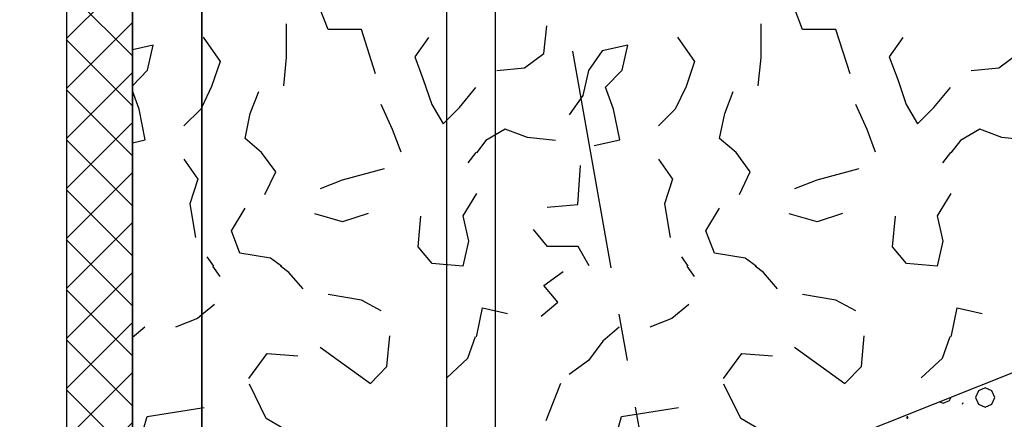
# Model space of a CAD drawing. Extents: x 1006 to 5197, y -24 to 263.
# Tile 33 of 124: x 1035.58 to 1037.67, y 16.111 to 16.959. Entities that reach past the tile are written whole.
import ezdxf

# ---------------------------------------------------------------- set-up
doc = ezdxf.new("R2010")
doc.units = 0
doc.header["$MEASUREMENT"] = 0
doc.linetypes.add('B0805', pattern=[1.366667, 0.566667, -0.1, 0.033333, -0.1, 0.466667, -0.1])
doc.linetypes.add('Wipeout_Contour', pattern=[1000, 0, -1000])
for name, color, linetype in [('27 Daken', 7, 'Continuous'), ('A Patches', 7, 'Continuous'), ('A Stramien', 7, 'Continuous')]:
    doc.layers.add(name, color=color, linetype=linetype)
doc.styles.get("Standard").update_dxf_attribs({"font": 'txt', "bigfont": 'BIGFONT.SHX'})
doc.dimstyles.new('GENERATED_STYLE__1', dxfattribs={"dimtxt": 0.25, "dimasz": 0.19, "dimexe": 0.18, "dimexo": 0, "dimgap": 0.09, "dimtad": 1, "dimdec": 0, "dimlfac": 1000, "dimzin": 0, "dimdsep": 46, "dimtxsty": 'Standard', "dimblk": 'ARROWHEAD_7', "dimblk1": 'ARROWHEAD_7', "dimblk2": 'ARROWHEAD_7', "dimcen": 0.09, "dimclrd": 7, "dimclre": 7, "dimclrt": 7, "dimadec": 1, "dimazin": 0, "dimtfac": 1, "dimtdec": 4, "dimtmove": 0, "dimatfit": 3, "dimfxl": 0, "dimtolj": 1, "dimtzin": 0, "dimarcsym": 0})
doc.dimstyles.new('GENERATED_STYLE__2', dxfattribs={"dimtxt": 0.25, "dimasz": 0.19, "dimexe": 0.18, "dimexo": 0, "dimgap": 0.09, "dimtad": 1, "dimtih": 1, "dimtoh": 1, "dimdec": 0, "dimlfac": 1000, "dimzin": 0, "dimdsep": 46, "dimtxsty": 'Standard', "dimblk": 'ARROWHEAD_7', "dimblk1": 'ARROWHEAD_7', "dimblk2": 'ARROWHEAD_7', "dimcen": 0.09, "dimclrd": 7, "dimclre": 7, "dimclrt": 7, "dimadec": 1, "dimazin": 0, "dimtfac": 1, "dimtdec": 4, "dimtmove": 0, "dimatfit": 3, "dimfxl": 0, "dimtolj": 1, "dimtzin": 0, "dimarcsym": 0})

# ---------------------------------------------------------------- blocks, each defined once
blk = doc.blocks.new('*D345', base_point=(988.2137, 0))
at = {"layer": 'A Stramien', "linetype": 'Continuous'}
for p, q in [((1027.0884, 19.7929), (1026.95, 20.1415)), ((1020.3743, 17.3276), (1027.0657, 19.9857)), ((1013.8894, 14.7515), (1020.3743, 17.3276))]:
    blk.add_line(p, q, dxfattribs=at)
blk.add_circle((1027.0192, 19.9672), 0.05, dxfattribs=at)
at = {"layer": 'A Stramien', "insert": (1023.179, 18.7645), "char_height": 0.25, "attachment_point": 1, "rotation": 21.665}
blk.add_mtext('{7.200}', dxfattribs=at)
blk = doc.blocks.new('ARROWHEAD_7')
at = {"color": 0, "linetype": 'Continuous', "lineweight": 0}
for p, q in [((0, -0.25), (0, 0.25)), ((0, 0), (-1, 0)), ((-0.25, 0), (0.25, 0))]:
    blk.add_line(p, q, dxfattribs=at)
blk.add_circle((0, 0), 0.25, dxfattribs=at)
blk = doc.blocks.new('*D346', base_point=(988.2137, 0))
at = {"layer": 'A Stramien', "linetype": 'Continuous'}
for p, q in [((1033.7798, 22.451), (1033.6414, 22.7995)), ((1027.0657, 19.9857), (1033.7571, 22.6437)), ((1020.3743, 17.3276), (1027.0657, 19.9857))]:
    blk.add_line(p, q, dxfattribs=at)
blk.add_circle((1033.7106, 22.6253), 0.05, dxfattribs=at)
at = {"layer": 'A Stramien', "insert": (1029.8704, 21.4226), "char_height": 0.25, "attachment_point": 1, "rotation": 21.665}
blk.add_mtext('{7.200}', dxfattribs=at)
blk = doc.blocks.new('*D347', base_point=(988.2137, 0))
at = {"layer": 'A Stramien', "linetype": 'Continuous'}
for p, q in [((1040.4712, 25.1091), (1040.3328, 25.4576)), ((1033.7571, 22.6437), (1040.4484, 25.3018)), ((1027.0657, 19.9857), (1033.7571, 22.6437))]:
    blk.add_line(p, q, dxfattribs=at)
blk.add_circle((1040.402, 25.2834), 0.05, dxfattribs=at)
at = {"layer": 'A Stramien', "insert": (1036.5618, 24.0807), "char_height": 0.25, "attachment_point": 1, "rotation": 21.665}
blk.add_mtext('{7.200}', dxfattribs=at)
blk = doc.blocks.new('*D348', base_point=(988.2137, 0))
at = {"layer": 'A Stramien', "linetype": 'Continuous'}
for p, q in [((1047.1626, 27.7672), (1047.0241, 28.1157)), ((1040.4484, 25.3018), (1047.1398, 27.9599)), ((1033.7571, 22.6437), (1040.4484, 25.3018))]:
    blk.add_line(p, q, dxfattribs=at)
blk.add_circle((1047.0934, 27.9415), 0.05, dxfattribs=at)
at = {"layer": 'A Stramien', "insert": (1044.457, 27.217), "char_height": 0.25, "attachment_point": 1, "rotation": 21.665}
blk.add_mtext('{7.200}', dxfattribs=at)
blk = doc.blocks.new('*D349', base_point=(988.2137, 0))
at = {"layer": 'A Stramien', "linetype": 'Continuous'}
for p, q in [((1053.854, 30.4253), (1053.7155, 30.7738)), ((1047.1398, 27.9599), (1053.8312, 30.618)), ((1040.4484, 25.3018), (1047.1398, 27.9599))]:
    blk.add_line(p, q, dxfattribs=at)
at = {"layer": 'A Stramien', "insert": (1049.9445, 29.3969), "char_height": 0.25, "attachment_point": 1, "rotation": 21.665}
blk.add_mtext('{7.200}', dxfattribs=at)
blk = doc.blocks.new('*D350', base_point=(988.2137, 0))
at = {"layer": 'A Stramien', "linetype": 'Continuous'}
for p, q in [((1053.8312, 30.618), (1057.1769, 31.9471)), ((1047.1398, 27.9599), (1053.8312, 30.618))]:
    blk.add_line(p, q, dxfattribs=at)
blk.add_circle((1053.7847, 30.5996), 0.05, dxfattribs=at)
at = {"layer": 'A Stramien', "insert": (1054.9631, 31.3904), "char_height": 0.25, "attachment_point": 1, "rotation": 21.665}
blk.add_mtext('{3.600}', dxfattribs=at)
blk = doc.blocks.new('*D351', base_point=(988.2137, 0))
at = {"layer": 'A Stramien', "linetype": 'Continuous'}
for p, q in [((1063.891, 34.4124), (1063.7526, 34.7609)), ((1063.7753, 34.5682), (1063.9147, 34.6236)), ((1057.1769, 31.9471), (1063.7753, 34.5682)), ((1057.1996, 31.7543), (1057.0612, 32.1029)), ((1053.8312, 30.618), (1057.1769, 31.9471))]:
    blk.add_line(p, q, dxfattribs=at)
for centre in [(1063.8218, 34.5867), (1057.1304, 31.9286)]:
    blk.add_circle(centre, 0.05, dxfattribs=at)
at = {"layer": 'A Stramien', "insert": (1059.9816, 33.384), "char_height": 0.25, "attachment_point": 1, "rotation": 21.665}
blk.add_mtext('{7.200}', dxfattribs=at)
blk = doc.blocks.new('*D355', base_point=(988.2137, 0))
at = {"layer": 'A Stramien', "linetype": 'Continuous'}
for p, q in [((1032.4831, 33.5873), (1032.4831, 33.9623)), ((1044.0071, 33.5873), (1044.0071, 33.9623)), ((1030.7271, 33.7748), (1032.5331, 33.7748)), ((1032.5331, 33.7748), (1044.0571, 33.7748))]:
    blk.add_line(p, q, dxfattribs=at)
for centre in [(1032.4831, 33.7748), (1044.0071, 33.7748)]:
    blk.add_circle(centre, 0.05, dxfattribs=at)
at = {"layer": 'A Stramien', "insert": (1037.7404, 34.0748), "char_height": 0.25, "attachment_point": 1}
blk.add_mtext('{11.524}', dxfattribs=at)
blk = doc.blocks.new('*D356', base_point=(988.2137, 0))
at = {"layer": 'A Stramien', "linetype": 'Continuous'}
for p, q in [((1044.0071, 33.5873), (1044.0071, 33.9623)), ((1049.8006, 33.5873), (1049.8006, 33.9623)), ((1032.5331, 33.7748), (1044.0571, 33.7748)), ((1044.0571, 33.7748), (1049.8506, 33.7748))]:
    blk.add_line(p, q, dxfattribs=at)
for centre in [(1044.0071, 33.7748), (1049.8006, 33.7748)]:
    blk.add_circle(centre, 0.05, dxfattribs=at)
at = {"layer": 'A Stramien', "insert": (1046.4909, 34.0748), "char_height": 0.25, "attachment_point": 1}
blk.add_mtext('{5.794}', dxfattribs=at)
blk = doc.blocks.new('*D357', base_point=(988.2137, 0))
at = {"layer": 'A Stramien', "linetype": 'Continuous'}
for p, q in [((1049.8006, 33.5873), (1049.8006, 33.9623)), ((1055.5648, 33.5873), (1055.5648, 33.9623)), ((1044.0571, 33.7748), (1049.8506, 33.7748)), ((1049.8506, 33.7748), (1055.6148, 33.7748))]:
    blk.add_line(p, q, dxfattribs=at)
for centre in [(1049.8006, 33.7748), (1055.5648, 33.7748)]:
    blk.add_circle(centre, 0.05, dxfattribs=at)
at = {"layer": 'A Stramien', "insert": (1052.2697, 34.0748), "char_height": 0.25, "attachment_point": 1}
blk.add_mtext('{5.764}', dxfattribs=at)
blk = doc.blocks.new('*D364', base_point=(988.2137, 0))
at = {"layer": 'A Stramien', "linetype": 'Continuous'}
for p, q in [((1043.4001, -2.1848), (1043.4001, -1.8098)), ((1046.4001, -2.1848), (1046.4001, -1.8098)), ((1032.5331, -1.9973), (1043.4501, -1.9973)), ((1043.4501, -1.9973), (1046.4501, -1.9973))]:
    blk.add_line(p, q, dxfattribs=at)
for centre in [(1043.4001, -1.9973), (1046.4001, -1.9973)]:
    blk.add_circle(centre, 0.05, dxfattribs=at)
at = {"layer": 'A Stramien', "insert": (1044.4871, -1.6973), "char_height": 0.25, "attachment_point": 1}
blk.add_mtext('{3.000}', dxfattribs=at)
blk = doc.blocks.new('*D365', base_point=(988.2137, 0))
at = {"layer": 'A Stramien', "linetype": 'Continuous'}
for p, q in [((1046.4001, -2.1848), (1046.4001, -1.8098)), ((1053.6001, -2.1848), (1053.6001, -1.8098)), ((1043.4501, -1.9973), (1046.4501, -1.9973)), ((1046.4501, -1.9973), (1053.6501, -1.9973))]:
    blk.add_line(p, q, dxfattribs=at)
for centre in [(1046.4001, -1.9973), (1053.6001, -1.9973)]:
    blk.add_circle(centre, 0.05, dxfattribs=at)
at = {"layer": 'A Stramien', "insert": (1049.5871, -1.6973), "char_height": 0.25, "attachment_point": 1}
blk.add_mtext('{7.200}', dxfattribs=at)
blk = doc.blocks.new('ROOF_46_2', base_point=(1041.8905, 22.2177))
at = {"layer": '27 Daken', "linetype": 'Continuous', "flags": 128}
blk.add_lwpolyline([(1036.5903, 20.7314), (1031.7977, 19.3874), (1031.7977, 13.0972), (1036.5903, 15.001)], close=True, dxfattribs=at)
blk = doc.blocks.new('*X466', base_point=(988.2137, 0))
at = {"layer": '27 Daken', "linetype": 'Continuous'}
for p, q in [((1036.2347, 16.938), (1036.2167, 16.985)), ((1037.2417, 16.938), (1037.2237, 16.985)), ((1036.1467, 16.879), (1036.1467, 16.95)), ((1037.1537, 16.879), (1037.1537, 16.95)), ((1036.3057, 16.938), (1036.2347, 16.938)), ((1036.3357, 16.844), (1036.3057, 16.938)), ((1036.6927, 16.887), (1036.6987, 16.946)), ((1037.3127, 16.938), (1037.2417, 16.938)), ((1037.3427, 16.844), (1037.3127, 16.938)), ((1035.9697, 16.922), (1036.0057, 16.87)), ((1036.4477, 16.921), (1036.4187, 16.88)), ((1036.9767, 16.922), (1037.0127, 16.87)), ((1037.4547, 16.921), (1037.4257, 16.88)), ((1036.6517, 16.857), (1036.6927, 16.887)), ((1036.8167, 16.893), (1036.7877, 16.851)), ((1036.8707, 16.905), (1036.8167, 16.893)), ((1036.8587, 16.852), (1036.8707, 16.905)), ((1037.6587, 16.857), (1037.6997, 16.887)), ((1036.0057, 16.87), (1035.9877, 16.817)), ((1036.1407, 16.819), (1036.1467, 16.879)), ((1036.4187, 16.88), (1036.4367, 16.832)), ((1037.0127, 16.87), (1036.9947, 16.817)), ((1037.1477, 16.819), (1037.1537, 16.879)), ((1037.4257, 16.88), (1037.4437, 16.832)), ((1036.5927, 16.851), (1036.6517, 16.857)), ((1036.7877, 16.851), (1036.7757, 16.798)), ((1036.8237, 16.816), (1036.8587, 16.852)), ((1037.5997, 16.851), (1037.6587, 16.857)), ((1036.4367, 16.832), (1036.4547, 16.779)), ((1037.4437, 16.832), (1037.4617, 16.779)), ((1035.9877, 16.817), (1035.9653, 16.7701)), ((1036.0697, 16.76), (1036.0877, 16.807)), ((1036.5137, 16.773), (1036.5487, 16.815)), ((1036.8407, 16.769), (1036.8237, 16.816)), ((1036.9947, 16.817), (1036.9717, 16.769)), ((1037.0767, 16.76), (1037.0947, 16.807)), ((1037.5207, 16.773), (1037.5557, 16.815)), ((1036.7757, 16.798), (1036.7467, 16.757)), ((1036.0587, 16.707), (1036.0697, 16.76)), ((1036.3717, 16.726), (1036.3477, 16.779)), ((1036.4547, 16.779), (1036.4787, 16.738)), ((1036.4787, 16.738), (1036.5137, 16.773)), ((1036.8537, 16.704), (1036.8407, 16.769)), ((1036.9717, 16.769), (1036.9357, 16.734)), ((1037.0657, 16.707), (1037.0767, 16.76)), ((1037.3787, 16.726), (1037.3547, 16.779)), ((1037.4617, 16.779), (1037.4857, 16.738)), ((1037.4857, 16.738), (1037.5207, 16.773)), ((1036.3897, 16.678), (1036.3717, 16.726)), ((1036.6107, 16.727), (1036.5697, 16.703)), ((1036.6577, 16.709), (1036.6107, 16.727)), ((1037.3967, 16.678), (1037.3787, 16.726)), ((1037.6177, 16.727), (1037.5767, 16.703)), ((1037.6647, 16.709), (1037.6177, 16.727)), ((1036.0937, 16.677), (1036.0587, 16.707)), ((1036.5697, 16.703), (1036.5497, 16.6763)), ((1036.7177, 16.703), (1036.6577, 16.709)), ((1036.7997, 16.692), (1036.8537, 16.704)), ((1037.1007, 16.677), (1037.0657, 16.707)), ((1037.5767, 16.703), (1037.5567, 16.6763)), ((1037.7247, 16.703), (1037.6647, 16.709)), ((1036.1237, 16.636), (1036.0937, 16.677)), ((1036.5486, 16.6774), (1036.5317, 16.655)), ((1037.1307, 16.636), (1037.1007, 16.677)), ((1037.5556, 16.6774), (1037.5387, 16.655)), ((1036.9357, 16.663), (1036.9657, 16.621)), ((1036.1007, 16.588), (1036.1237, 16.636)), ((1036.2657, 16.619), (1036.3547, 16.643)), ((1036.7647, 16.567), (1036.7707, 16.65)), ((1037.1077, 16.588), (1037.1307, 16.636)), ((1037.2727, 16.619), (1037.3617, 16.643)), ((1036.2187, 16.601), (1036.2657, 16.619)), ((1036.9657, 16.621), (1036.9487, 16.568)), ((1037.2257, 16.601), (1037.2727, 16.619)), ((1036.5497, 16.59), (1036.5207, 16.543)), ((1037.5567, 16.59), (1037.5277, 16.543)), ((1036.0297, 16.511), (1036.0587, 16.559)), ((1036.6997, 16.561), (1036.7647, 16.567)), ((1036.9487, 16.568), (1036.9607, 16.497)), ((1037.0367, 16.511), (1037.0657, 16.559)), ((1036.2657, 16.53), (1036.2067, 16.547)), ((1036.3197, 16.548), (1036.2657, 16.53)), ((1036.4257, 16.477), (1036.4317, 16.542)), ((1036.5207, 16.543), (1036.5327, 16.489)), ((1037.2727, 16.53), (1037.2137, 16.547)), ((1037.3267, 16.548), (1037.2727, 16.53)), ((1037.4327, 16.477), (1037.4387, 16.542)), ((1037.5277, 16.543), (1037.5397, 16.489)), ((1036.0477, 16.464), (1036.0297, 16.511)), ((1036.7007, 16.478), (1036.6707, 16.514)), ((1037.0547, 16.464), (1037.0367, 16.511)), ((1036.5327, 16.489), (1036.5207, 16.436)), ((1037.5397, 16.489), (1037.5277, 16.436)), ((1036.4557, 16.442), (1036.4257, 16.477)), ((1036.7657, 16.478), (1036.7007, 16.478)), ((1036.7887, 16.437), (1036.7657, 16.478)), ((1037.4627, 16.442), (1037.4327, 16.477)), ((1035.9777, 16.456), (1035.9915, 16.436)), ((1036.1127, 16.453), (1036.0477, 16.464)), ((1036.136, 16.436), (1036.1127, 16.453)), ((1036.9847, 16.456), (1036.9985, 16.436)), ((1037.1197, 16.453), (1037.0547, 16.464)), ((1037.143, 16.436), (1037.1197, 16.453)), ((1035.9895, 16.436), (1036.0047, 16.414)), ((1036.1517, 16.423), (1036.134, 16.436)), ((1036.5207, 16.436), (1036.4557, 16.442)), ((1036.9965, 16.436), (1037.0117, 16.414)), ((1037.1587, 16.423), (1037.141, 16.436)), ((1037.5277, 16.436), (1037.4627, 16.442)), ((1036.1817, 16.388), (1036.1517, 16.423)), ((1036.6927, 16.395), (1036.7337, 16.425)), ((1037.1887, 16.388), (1037.1587, 16.423)), ((1036.7227, 16.36), (1036.6927, 16.395)), ((1036.3057, 16.364), (1036.2347, 16.376)), ((1036.3477, 16.341), (1036.3057, 16.364)), ((1037.3127, 16.364), (1037.2417, 16.376)), ((1037.3547, 16.341), (1037.3127, 16.364)), ((1035.9937, 16.355), (1035.9653, 16.3313)), ((1036.5507, 16.289), (1036.5627, 16.348)), ((1036.5627, 16.348), (1036.6157, 16.336)), ((1036.6867, 16.33), (1036.7227, 16.36)), ((1037.0007, 16.355), (1036.9647, 16.325)), ((1037.5577, 16.289), (1037.5697, 16.348)), ((1037.5697, 16.348), (1037.6227, 16.336)), ((1036.9647, 16.325), (1036.9177, 16.307)), ((1036.8527, 16.307), (1036.8177, 16.277)), ((1036.3597, 16.223), (1036.3657, 16.288)), ((1036.5317, 16.241), (1036.548, 16.2869)), ((1036.5497, 16.2862), (1036.5507, 16.289)), ((1037.3667, 16.223), (1037.3727, 16.288)), ((1037.5387, 16.241), (1037.555, 16.2869)), ((1037.5567, 16.2862), (1037.5577, 16.289)), ((1036.2177, 16.264), (1036.3247, 16.187)), ((1036.8177, 16.277), (1036.7877, 16.236)), ((1037.2247, 16.264), (1037.3317, 16.187)), ((1036.0667, 16.198), (1036.1057, 16.251)), ((1036.1057, 16.251), (1036.1707, 16.246)), ((1036.4867, 16.199), (1036.5317, 16.241)), ((1037.0737, 16.198), (1037.1127, 16.251)), ((1037.1127, 16.251), (1037.1777, 16.246)), ((1037.4937, 16.199), (1037.5387, 16.241)), ((1036.3247, 16.187), (1036.3597, 16.223)), ((1036.7877, 16.236), (1036.7467, 16.206)), ((1037.3317, 16.187), (1037.3667, 16.223)), ((1036.1037, 16.113), (1036.0677, 16.186)), ((1036.6977, 16.109), (1036.7287, 16.188)), ((1037.1107, 16.113), (1037.0747, 16.186)), ((1035.9653, 16.135), (1035.9717, 16.136)), ((1036.8577, 16.117), (1036.9787, 16.136)), ((1036.1447, 16.089), (1036.1037, 16.113)), ((1036.8327, 16.03), (1036.8577, 16.117)), ((1037.1517, 16.089), (1037.1107, 16.113))]:
    blk.add_line(p, q, dxfattribs=at)
blk = doc.blocks.new('HATCH_428_2', base_point=(990.0137, 0))
at = {"layer": '27 Daken', "linetype": 'Continuous'}
blk.add_line((1035.9653, 20.2757), (1035.9653, 15.3555), dxfattribs=at)
blk.add_blockref('*X466', (988.2137, 0), dxfattribs=at)
blk = doc.blocks.new('*X486', base_point=(988.2137, 0))
at = {"layer": '27 Daken', "linetype": 'Continuous'}
for p, q in [((1037.6293, 16.1778), (1037.6149, 16.1718)), ((1037.6436, 16.1718), (1037.6293, 16.1778)), ((1037.554, 16.151), (1037.5569, 16.1579)), ((1037.6149, 16.1718), (1037.609, 16.1575)), ((1037.609, 16.1575), (1037.6149, 16.1431)), ((1037.6496, 16.1575), (1037.6436, 16.1718)), ((1037.6436, 16.1431), (1037.6496, 16.1575)), ((1037.5331, 16.1485), (1037.5405, 16.1454)), ((1037.5405, 16.1454), (1037.554, 16.151)), ((1037.5813, 16.1432), (1037.5829, 16.1467)), ((1037.6149, 16.1431), (1037.6293, 16.1372)), ((1037.6293, 16.1372), (1037.6436, 16.1431)), ((1037.4655, 16.1165), (1037.463, 16.1165)), ((1037.463, 16.1165), (1037.463, 16.1135)), ((1037.463, 16.1135), (1037.4655, 16.1135)), ((1037.4655, 16.1135), (1037.4655, 16.1165))]:
    blk.add_line(p, q, dxfattribs=at)
blk = doc.blocks.new('HATCH_844_2', base_point=(990.0137, 0))
at = {"layer": '27 Daken', "linetype": 'Continuous'}
blk.add_line((1042.3472, 18.0608), (1035.7998, 15.4599), dxfattribs=at)
blk.add_blockref('*X486', (988.2137, 0), dxfattribs=at)
blk = doc.blocks.new('*X579', base_point=(988.2137, 0))
at = {"layer": 'A Patches', "linetype": 'Continuous'}
for p, q in [((1036.2347, 16.938), (1036.2167, 16.985)), ((1036.1467, 16.879), (1036.1467, 16.95)), ((1036.3057, 16.938), (1036.2347, 16.938)), ((1036.3357, 16.844), (1036.3057, 16.938)), ((1035.9697, 16.922), (1036.0057, 16.87)), ((1036.4477, 16.921), (1036.4187, 16.88)), ((1036.0057, 16.87), (1035.9877, 16.817)), ((1036.1407, 16.819), (1036.1467, 16.879)), ((1036.4187, 16.88), (1036.4367, 16.832)), ((1036.4367, 16.832), (1036.4547, 16.779)), ((1035.9877, 16.817), (1035.967, 16.7737)), ((1036.0697, 16.76), (1036.0877, 16.807)), ((1036.0587, 16.707), (1036.0697, 16.76)), ((1036.3717, 16.726), (1036.3477, 16.779)), ((1036.4547, 16.779), (1036.4787, 16.738)), ((1036.4787, 16.738), (1036.4865, 16.7458)), ((1036.3897, 16.678), (1036.3717, 16.726)), ((1036.0937, 16.677), (1036.0587, 16.707)), ((1036.1237, 16.636), (1036.0937, 16.677)), ((1036.1007, 16.588), (1036.1237, 16.636)), ((1036.2657, 16.619), (1036.3547, 16.643)), ((1036.2187, 16.601), (1036.2657, 16.619)), ((1036.0297, 16.511), (1036.0587, 16.559)), ((1036.2657, 16.53), (1036.2067, 16.547)), ((1036.3197, 16.548), (1036.2657, 16.53)), ((1036.4257, 16.477), (1036.4317, 16.542)), ((1036.0477, 16.464), (1036.0297, 16.511)), ((1036.4557, 16.442), (1036.4257, 16.477)), ((1035.9777, 16.456), (1035.9915, 16.436)), ((1036.1127, 16.453), (1036.0477, 16.464)), ((1036.136, 16.436), (1036.1127, 16.453)), ((1035.9895, 16.436), (1036.0047, 16.414)), ((1036.1517, 16.423), (1036.134, 16.436)), ((1036.4865, 16.4392), (1036.4557, 16.442)), ((1036.1817, 16.388), (1036.1517, 16.423)), ((1036.3057, 16.364), (1036.2347, 16.376)), ((1036.3477, 16.341), (1036.3057, 16.364)), ((1035.9937, 16.355), (1035.967, 16.3327)), ((1036.3597, 16.223), (1036.3657, 16.288)), ((1036.2177, 16.264), (1036.3247, 16.187)), ((1036.0667, 16.198), (1036.1057, 16.251)), ((1036.1057, 16.251), (1036.1707, 16.246)), ((1036.3247, 16.187), (1036.3597, 16.223)), ((1036.1037, 16.113), (1036.0677, 16.186)), ((1035.967, 16.1353), (1035.9717, 16.136)), ((1036.1447, 16.089), (1036.1037, 16.113))]:
    blk.add_line(p, q, dxfattribs=at)
blk = doc.blocks.new('*X581', base_point=(988.2137, 0))
at = {"layer": 'A Patches', "linetype": 'Continuous'}
for p, q in [((1035.8637, 16.905), (1035.8197, 16.8952)), ((1035.8517, 16.852), (1035.8637, 16.905)), ((1035.8197, 16.819), (1035.8517, 16.852)), ((1035.8337, 16.769), (1035.8197, 16.8078)), ((1035.8467, 16.704), (1035.8337, 16.769)), ((1035.9647, 16.769), (1035.9287, 16.734)), ((1035.967, 16.7737), (1035.9647, 16.769)), ((1035.8197, 16.698), (1035.8467, 16.704)), ((1035.9287, 16.663), (1035.9587, 16.621)), ((1035.9587, 16.621), (1035.9417, 16.568)), ((1035.9417, 16.568), (1035.9537, 16.497)), ((1035.9577, 16.325), (1035.9107, 16.307)), ((1035.967, 16.3327), (1035.9577, 16.325)), ((1035.8457, 16.307), (1035.8197, 16.2847)), ((1035.8507, 16.117), (1035.967, 16.1353)), ((1035.8257, 16.03), (1035.8507, 16.117))]:
    blk.add_line(p, q, dxfattribs=at)
blk = doc.blocks.new('214 2de hoek7_2376_2', base_point=(1030.6457, 12.4184))
at = {"color": 254, "linetype": 'Wipeout_Contour', "lineweight": 0, "ltscale": 9301.549139}
blk.add_wipeout([(1033.6189, 19.6645), (1030.6541, 18.8333), (1030.6541, 12.4184), (1031.1241, 12.4184), (1031.1241, 12.5801), (1036.4865, 14.7103), (1036.4865, 21.0163), (1034.8513, 20.5972), (1034.8439, 20.0079)], dxfattribs=at).dxf.layer = 'A Patches'
at = {"layer": 'A Patches', "linetype": 'Continuous'}
h = blk.add_hatch(dxfattribs=at)
h.set_pattern_fill('13_45gr_isolatie_0002', color=256, style=0, pattern_type=2)
h.set_pattern_definition([(45, (988.21373, 0), (-0.05303301, 0.05303301), []), (135, (988.21373, 0), (0.05303301, 0.05303301), [])])
h.paths.add_polyline_path([(1035.6797, 20.4529), (1035.6797, 14.6301), (1036.4865, 14.9506), (1036.4865, 15.0817), (1035.8197, 14.8169), (1035.8197, 20.4921)], flags=0)
for p, q in [((1035.6797, 20.4529), (1035.6797, 14.6301)), ((1036.4865, 15.5673), (1036.4865, 20.4127)), ((1035.8197, 14.8169), (1035.8197, 20.2683)), ((1035.967, 20.267), (1035.967, 15.3471)), ((1035.967, 15.3471), (1035.967, 20.267)), ((1035.8197, 20.2257), (1035.8197, 15.2847))]:
    blk.add_line(p, q, dxfattribs=at)
for name in ['*X579', '*X581']:
    blk.add_blockref(name, (988.2137, 0), dxfattribs=at)

msp = doc.modelspace()

# ---------------------------------------------------------------- linework, layer by layer
at = {"layer": 'A Stramien', "linetype": 'B0805', "flags": 128}
for points in [[(1093.1064, 39.5156), (1008.6727, 5.9751)], [(1040.2215, -2.7711), (1035.4996, 24.0082)], [(1033.48, 23.2059), (1044.0526, -3.4092)]]:
    msp.add_lwpolyline(points, dxfattribs=at)

# ---------------------------------------------------------------- block references
at = {"layer": '27 Daken', "linetype": 'Continuous'}
for name in ['HATCH_428_2', 'HATCH_844_2']:
    msp.add_blockref(name, (990.0137, 0), dxfattribs=at)
at = {"layer": '27 Daken', "color": 255, "linetype": 'Continuous', "lineweight": 0}
msp.add_blockref('ROOF_46_2', (1041.8905, 22.2177), dxfattribs=at)

# ---------------------------------------------------------------- dimensions: what is measured, and where the dimension line sits
at = {"layer": 'A Stramien', "linetype": 'Continuous'}
for p1, p2, picture, middle in [((1070.9109, -2.762), (1078.6582, -2.762), '*D351', (1060.4685, 33.4429)), ((1067.0373, -2.762), (1070.9109, -2.762), '*D350', (1055.45, 31.4494)), ((1059.29, -2.762), (1067.0373, -2.762), '*D349', (1050.4315, 29.4558)), ((1051.5427, -2.762), (1059.29, -2.762), '*D348', (1044.9439, 27.2759)), ((1044.0526, -3.4092), (1051.5427, -2.762), '*D347', (1037.0487, 24.1396)), ((1036.0482, -2.762), (1044.0526, -3.4092), '*D346', (1030.3573, 21.4815)), ((1022.0742, 12.9128), (1036.0482, -2.762), '*D345', (1023.6659, 18.8234))]:
    dim = msp.add_linear_dim(base=(1020.3278, 17.3091), p1=p1, p2=p2, angle=21.665, dimstyle='GENERATED_STYLE__1', dxfattribs=at)
    dim.commit()
    dim.dimension.update_dxf_attribs({"geometry": picture, "text_midpoint": middle})
for base, p1, p2, picture, middle in [((1012.9421, 33.7748), (1032.4831, -2.762), (1044.0071, -1.0535), '*D355', (1038.32, 33.9498)), ((1012.942055, 33.77478), (1044.007097, -1.053492), (1049.8006, 14.689113), '*D356', (1046.965192, 33.94978)), ((1012.9421, 33.7748), (1049.8006, 14.6891), (1055.5648, 16.9733), '*D357', (1052.744, 33.9498)), ((1012.9421, -1.9973), (1043.4001, -2.762), (1046.4001, 26.8048), '*D364', (1044.9614, -1.8223)), ((1012.9421, -1.9973), (1046.4001, 26.8048), (1053.6001, 11.6797), '*D365', (1050.0614, -1.8223))]:
    dim = msp.add_linear_dim(base=base, p1=p1, p2=p2, dimstyle='GENERATED_STYLE__2', dxfattribs=at)
    dim.commit()
    dim.dimension.update_dxf_attribs({"geometry": picture, "text_midpoint": middle})

# ---------------------------------------------------------------- next in the draw order: block references
at = {"layer": 'A Patches', "linetype": 'Continuous'}
msp.add_blockref('214 2de hoek7_2376_2', (1030.6457, 12.4184), dxfattribs=at)

doc.saveas('drawing.dxf')
